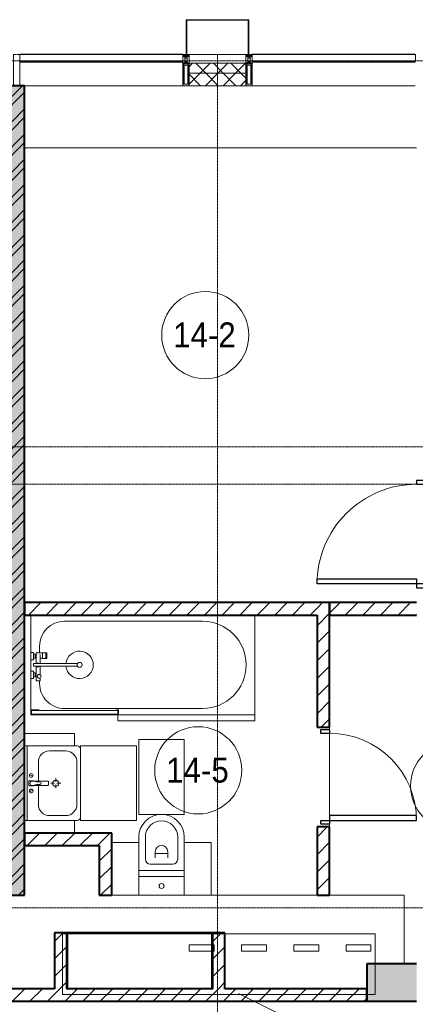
# Model space of a CAD drawing. Header units: millimetres. Extents: x 5617 to 183965, y 7718 to 172958.
# Tile 97 of 120: x 77935 to 81115, y 25525 to 33430. Entities that reach past the tile are written whole.
import ezdxf

# ---------------------------------------------------------------- set-up
doc = ezdxf.new("R2010")
doc.units = ezdxf.units.MM
doc.linetypes.add('ADSK_Линия сетки', pattern=[25, 20, -2.5, 0, -2.5])
doc.linetypes.add('Линия сетки', pattern=[25, 20, -2.5, 0, -2.5])
for name, color, linetype, lineweight in [('Двери', 7, 'Continuous', 18), ('Импосты витража', 7, 'Continuous', 18), ('Колонны', 7, 'Continuous', 18), ('Марки помещений', 7, 'Continuous', 20), ('Мебель', 7, 'Continuous', 18), ('Опуск', 7, 'Continuous', 18), ('Оси', 7, 'Continuous', 9), ('Панели витража', 7, 'Continuous', 18), ('Перекрытия', 7, 'Continuous', 18), ('Сантехнические приборы', 7, 'Continuous', 18), ('Стены разрез', 7, 'Continuous', 40), ('Стены штриховка', 7, 'Continuous', 40), ('Текстовые примечания', 7, 'Continuous', 9), ('Элементы узлов', 7, 'Continuous', 18)]:
    doc.layers.add(name, color=color, linetype=linetype, lineweight=lineweight)
doc.layers.add('Линии', color=7, linetype='Continuous', lineweight=9, true_color=0x00a600)
doc.styles.add('Arial_3', font='arial.ttf', dxfattribs={"width": 0.9, "height": 200})
pattern_1 = [(45, (0, 0), (-70.71068, 70.71068), [])]
pattern_2 = [(45, (0, 0), (-70.71068, 70.71068), []), (135, (0, 0), (-70.71068, -70.71068), [])]

# ---------------------------------------------------------------- blocks, each defined once
blk = doc.blocks.new('A_DOR_Door - Вн_3_Одинарная_800x2100-2904079-МКСС_К4_L05_18_600_')
at = {"layer": 'Двери', "color": 254, "lineweight": 30, "true_color": 0xcccccc}
for p, q in [((-380, 20), (-350, 20)), ((-380, -50), (-380, 20)), ((-350, 20), (-350, -50)), ((350, -50), (350, 20)), ((350, 20), (380, 20)), ((380, 20), (380, -50)), ((-350, -50), (-380, -50)), ((-350, -50), (-350, -750)), ((-310, -50), (-350, -50)), ((-350, -50), (-350, -750)), ((-310, -750), (-310, -50)), ((380, -50), (350, -50)), ((-350, -750), (-310, -750))]:
    blk.add_line(p, q, dxfattribs=at)
at = {"layer": 'Двери', "color": 254, "lineweight": 9, "true_color": 0xe5e5e5}
blk.add_arc((-350, -50), 700, 270, 0, dxfattribs=at)
blk = doc.blocks.new('A_DOR_Door - Вн_3_Одинарная_900x2100-3312825-МКСС_К4_L05_18_600_')
at = {"layer": 'Двери', "color": 254, "lineweight": 30, "true_color": 0xcccccc}
for p, q in [((-400, 50), (-400, 850)), ((-400, 850), (-360, 850)), ((-400, 50), (-400, 850)), ((-360, 850), (-360, 50)), ((-430, 50), (-430, -20)), ((-400, 50), (-430, 50)), ((-360, 50), (-400, 50)), ((-400, -20), (-400, 50)), ((430, 50), (400, 50)), ((400, 50), (400, -20)), ((430, -20), (430, 50)), ((-430, -20), (-400, -20)), ((400, -20), (430, -20))]:
    blk.add_line(p, q, dxfattribs=at)
at = {"layer": 'Двери', "color": 254, "lineweight": 9, "true_color": 0xe5e5e5}
blk.add_arc((-400, 50), 800, 360, 90, dxfattribs=at)
blk = doc.blocks.new('MR_Зона обслуживания - MR_Зона обслуживания-2638739-МКСС_К4_L05_18_600_')
at = {"layer": 'Мебель', "color": 254, "lineweight": 9, "true_color": 0xcccccc}
for p, q in [((550, 50), (-550, 50)), ((-550, 50), (-550, 0)), ((-550, 0), (550, 0)), ((550, 0), (550, 50))]:
    blk.add_line(p, q, dxfattribs=at)
blk = doc.blocks.new('MR_Зона обслуживания - MR_Зона обслуживания-2638741-МКСС_К4_L05_18_600_')
at = {"layer": 'Мебель', "color": 254, "lineweight": 9, "true_color": 0xcccccc}
for p, q in [((182.5, 600), (-182.5, 600)), ((-182.5, 600), (-182.5, 0)), ((182.5, 0), (182.5, 600)), ((-182.5, 0), (182.5, 0))]:
    blk.add_line(p, q, dxfattribs=at)
blk = doc.blocks.new('MR_Зона обслуживания - MR_Зона обслуживания-V12-МКСС_К4_L05_18_600_')
at = {"layer": 'Мебель', "color": 254, "lineweight": 9, "true_color": 0xcccccc}
for p, q in [((108.75, 425), (-108.75, 425)), ((-108.75, 425), (-108.75, 0)), ((108.75, 0), (108.75, 425)), ((-108.75, 0), (108.75, 0))]:
    blk.add_line(p, q, dxfattribs=at)
blk = doc.blocks.new('MR_Зона обслуживания - MR_Зона обслуживания-V13-МКСС_К4_L05_18_600_')
at = {"layer": 'Мебель', "color": 254, "lineweight": 9, "true_color": 0xcccccc}
for p, q in [((108.75, 425), (-108.75, 425)), ((108.75, 0), (108.75, 425)), ((-108.75, 0), (108.75, 0))]:
    blk.add_line(p, q, dxfattribs=at)
blk = doc.blocks.new('MR_Зона обслуживания - MR_Зона обслуживания-2638746-МКСС_К4_L05_18_600_')
at = {"layer": 'Мебель', "color": 254, "lineweight": 9, "true_color": 0xcccccc}
for p, q in [((300, 450), (-300, 450)), ((-300, 450), (-300, 0)), ((300, 0), (300, 450)), ((-300, 0), (300, 0))]:
    blk.add_line(p, q, dxfattribs=at)
blk = doc.blocks.new('MR_Зона обслуживания - MR_Зона обслуживания-2638747-МКСС_К4_L05_18_600_')
at = {"layer": 'Мебель', "color": 254, "lineweight": 9, "true_color": 0xcccccc}
for p, q in [((50, 400), (-50, 400)), ((-50, 400), (-50, 0))]:
    blk.add_line(p, q, dxfattribs=at)
blk = doc.blocks.new('MR_Зона обслуживания - MR_Зона обслуживания-V14-МКСС_К4_L05_18_600_')
at = {"layer": 'Мебель', "color": 254, "lineweight": 9, "true_color": 0xcccccc}
for p, q in [((50, 400), (-50, 400)), ((-50, 400), (-50, 0)), ((50, 0), (50, 400))]:
    blk.add_line(p, q, dxfattribs=at)
blk = doc.blocks.new('MR_Ванна - Санузел с ванной_1800x800-2638737-МКСС_К4_L05_18_600_')
at = {"layer": 'Сантехнические приборы', "color": 253, "true_color": 0xaaaaaa}
for p, q in [((-900, 0), (-900, 800)), ((-900, 800), (195.1, 800)), ((210, 800.1), (195, 800.1)), ((195, 800.1), (195, 760)), ((200, 765), (200, 795.1)), ((200, 795.1), (210, 795.1)), ((200, 795.1), (200, 765)), ((895, 795.1), (200, 795.1)), ((210, 795.1), (210, 800.1)), ((210, 800), (885, 800)), ((900, 800), (885, 800)), ((885, 800), (885, 795.1)), ((885, 795.1), (895, 795.1)), ((895, 795.1), (895, 765)), ((895, 765), (895, 795.1)), ((900, 760), (900, 800)), ((630, 750), (-480, 750)), ((195, 760), (210, 760)), ((210, 765), (200, 765)), ((200, 765), (895, 765)), ((210, 760), (210, 765)), ((895, 765), (835, 765)), ((835, 765), (835, 760)), ((835, 760), (900, 760)), ((900, 760), (900, 509.8)), ((826.3, 529.1), (858, 529.1)), ((826.3, 505.7), (826.3, 529.1)), ((826.3, 411.3), (826.3, 478.7)), ((830, 529.1), (830, 550)), ((858, 529.1), (858, 411.3)), ((858, 493.3), (866, 493.3)), ((858, 466.4), (858, 493.3)), ((866, 496), (880, 496)), ((866, 464), (866, 496)), ((866, 493.3), (866, 466.4)), ((880, 509.8), (900, 509.8)), ((880, 450), (880, 509.8)), ((880, 496), (880, 464)), ((900, 509.8), (900, 450)), ((524.9, 411.3), (880, 411.3)), ((866, 466.4), (858, 466.4)), ((880, 464), (866, 464)), ((900, 450), (880, 450)), ((880, 411.3), (880, 388.7)), ((900, 450), (900, 360)), ((880, 388.7), (524.9, 388.7)), ((770.9, 301.9), (770.9, 348.9)), ((770.9, 348.9), (780, 348.9)), ((780, 301.9), (780, 348.9)), ((780, 348.9), (807.5, 348.9)), ((780, 348.9), (780, 301.9)), ((807.5, 348.9), (807.5, 301.9)), ((807.5, 303.8), (807.5, 346.6)), ((807.5, 346.6), (826.3, 346.6)), ((826.3, 316.7), (826.3, 388.7)), ((858, 388.7), (858, 316.7)), ((858, 316.7), (858, 343.6)), ((858, 343.6), (866, 343.6)), ((858, 316.7), (858, 303.8)), ((866, 316.7), (858, 316.7)), ((866, 314), (866, 346)), ((866, 346), (880, 346)), ((866, 343.6), (866, 316.7)), ((880, 300.2), (880, 360)), ((880, 360), (900, 360)), ((880, 346), (880, 314)), ((900, 360), (900, 300.2)), ((780, 301.9), (770.9, 301.9)), ((807.5, 301.9), (780, 301.9)), ((858, 303.8), (807.5, 303.8)), ((830, 250), (830, 303.8)), ((880, 314), (866, 314)), ((900, 300.2), (880, 300.2)), ((900, 300.2), (900, 0)), ((900, 0), (-900, 0)), ((-480, 50), (630, 50))]:
    blk.add_line(p, q, dxfattribs=at)
for centre, radius, start, end in [((-480, 400), 350, 90, 270), ((630, 550), 200, 360, 90), ((508.5, 400), 110, 5.91598, 354.08402), ((832.8, 492.2), 15, 90, 270), ((832.8, 492.2), 15, 244.04828, 115.95172), ((832.8, 492.2), 15, 270, 90), ((508.5, 400), 20, 90, 270), ((508.5, 400), 20, 270, 90), ((508.5, 400), 20, 325.4667, 34.5333), ((843.9, 400), 15.5, 47.00933, 132.99067), ((843.9, 400), 15.5, 227.00933, 312.99067), ((630, 250), 200, 270, 360)]:
    blk.add_arc(centre, radius, start, end, dxfattribs=at)
blk = doc.blocks.new('MR_Унитаз напольный - Санузел с ванной-2638740-МКСС_К4_L05_18_600_')
at = {"layer": 'Сантехнические приборы', "color": 253, "true_color": 0xaaaaaa}
for p, q in [((-182.5, 0), (-182.5, 267.5)), ((-130, 267.5), (-130, 90)), ((130, 90), (130, 267.5)), ((182.5, 267.5), (182.5, 0)), ((-50, 150), (-50, 100)), ((-50, 135), (50, 135)), ((50, 100), (50, 150)), ((182.5, 0), (-182.5, 0)), ((-182.5, -50), (-182.5, 0)), ((-182.5, 0), (182.5, 0)), ((-90, 50), (90, 50)), ((182.5, 0), (182.5, -50)), ((-182.5, -50), (182.5, -50)), ((-182.5, -200), (-182.5, -50)), ((182.5, -50), (-182.5, -50)), ((182.5, -50), (182.5, -200)), ((182.5, -200), (-182.5, -200))]:
    blk.add_line(p, q, dxfattribs=at)
for centre, radius, start, end in [((0, 267.5), 182.5, 0, 180), ((0, 267.5), 130, 360, 180), ((0, 150), 50, 360, 180), ((-90, 90), 40, 180, 270), ((90, 90), 40, 270, 360), ((0, -125), 20, 360, 180), ((0, -125), 20, 180, 360)]:
    blk.add_arc(centre, radius, start, end, dxfattribs=at)
blk = doc.blocks.new('MR_Тумба-Умывальник с зеркалом - Тумба-умывальник_600-2638743-МКСС_К4_L05_18_600_')
at = {"layer": 'Сантехнические приборы', "color": 253, "true_color": 0xaaaaaa}
for p, q in [((-300, 0), (-300, 420)), ((-270, 450), (270, 450)), ((-170, 420), (170, 420)), ((300, 420), (300, 0)), ((-260, 200), (-260, 330)), ((260, 330), (260, 200)), ((-10, 250), (-40, 250)), ((0, 290), (0, 260)), ((0, 210), (0, 240)), ((40, 250), (10, 250)), ((-17, 73.1), (-17, 187.9)), ((-14, 190.9), (14, 190.9)), ((17, 187.9), (17, 73.1)), ((-17, 110), (-170, 110)), ((170, 110), (17, 110)), ((-300, 20), (300, 20)), ((300, 0), (-300, 0)), ((-69.7, 39.8), (-55.6, 66.3)), ((-20, 73.1), (-17, 73.1)), ((-20, 33.1), (-20, 73.1)), ((20, 33.1), (-20, 33.1)), ((-17, 60), (-17, 73.1)), ((17, 73.1), (17, 60)), ((17, 73.1), (20, 73.1)), ((20, 73.1), (20, 33.1)), ((69.7, 39.8), (55.6, 66.3))]:
    blk.add_line(p, q, dxfattribs=at)
for centre, radius, start, end in [((-270, 420), 30, 90, 180), ((-170, 330), 90, 90, 180), ((170, 330), 90, 0, 90), ((270, 420), 30, 0, 90), ((0, 250), 25, 360, 180), ((0, 250), 25, 180, 360), ((-170, 200), 90, 180, 270), ((-14, 187.9), 3, 90, 180), ((-14, 187.9), 3, 105, 165), ((14, 187.9), 3, 0, 90), ((14, 187.9), 3, 15, 75), ((170, 200), 90, 270, 0), ((-217.6, 129.9), 208.5, 344.18231, 358.4054), ((0, 124.1), 9.19, 0, 180), ((217.6, 129.9), 208.5, 181.5946, 195.81769), ((-62.7, 53.1), 15, 0, 180), ((-62.7, 53.1), 15, 180, 0), ((0, 60), 17, 180, 0), ((62.7, 53.1), 15, 0, 180), ((62.7, 53.1), 15, 180, 0)]:
    blk.add_arc(centre, radius, start, end, dxfattribs=at)
blk = doc.blocks.new('135_SLK_K4_AR_rvt-1-МКСС_К4_L05_18_600_')
at = {"layer": 'Стены разрез', "lineweight": 9, "true_color": 0xcccccc}
h = blk.add_hatch(dxfattribs=at)
h.set_pattern_fill('FP_1', color=254, style=0, pattern_type=2)
h.set_pattern_definition([(50, (0, 0), (218.62117, -19.1268), [22.86, -251.46]), (355, (0, 0), (-42.29187, 229.2684), [18.288, -201.168]), (100.451, (18.22, -1.6), (176.33107, 210.13963), [19.428, -213.708]), (46.184, (0, 60.96), (325.29495, -50.45164), [34.29, -377.19]), (96.636, (27.1, 56.76), (284.883, 296.91266), [29.142, -320.562]), (351.184, (0, 60.96), (284.8858, 296.9107), [27.432, -301.752]), (21, (30.48, 45.72), (181.93753, -122.71832), [22.86, -251.46]), (326, (30.48, 45.72), (74.16223, 221.0262), [18.288, -201.168]), (71.451, (45.64, 35.5), (256.10035, 98.30526), [19.428, -213.708]), (37.5, (0, 0), (3.70639, 101.465895), [3.353, -195.377, 3.353, -200.863, -201.93]), (37.5, (0, 0), (3.70639, 101.465895), [-402.946, 3.353, -198.577]), (7.5, (0, 0), (80.18358, 120.21653), [3.353, -113.081, 3.353, -190.805, -76.962]), (7.5, (0, 0), (80.18358, 120.21653), [-310.591, 3.353, -73.609]), (327.5, (-67.97, 0), (162.708646, -6.87497), [3.353, -72.847, 3.353, -234.391, -315.468]), (327.5, (-67.97, 0), (162.708646, -6.87497), [-313.944, 3.353, -312.115]), (317.5, (-98.45, 0), (177.75468, 30.51183), [3.353, -95.707, 3.353, -154.534, -224.028]), (317.5, (-98.45, 0), (177.75468, 30.51183), [-256.946, 3.353, -220.675])])
h.paths.add_polyline_path([(127800, 26400), (128000, 26400), (128000, 32900), (127800, 32900), (127800, 26544.3)])
h = blk.add_hatch(dxfattribs=at)
h.set_pattern_fill('FP_2', color=254, style=0, pattern_type=2)
h.set_pattern_definition([(45, (0, 0), (-101.02788, 101.02788), []), (45, (67.35, 0), (-101.02788, 101.02788), [])])
h.paths.add_polyline_path([(127800, 26400), (128000, 26400), (128000, 32900), (127800, 32900), (127800, 26544.3)])
h = blk.add_hatch(dxfattribs=at)
h.set_pattern_fill('FP_3', color=254, style=0, pattern_type=2)
h.set_pattern_definition(pattern_1)
h.paths.add_polyline_path([(129494.3, 28650), (130350, 28650), (130350, 28750), (128000, 28750), (128000, 28650), (129430, 28650)])
h = blk.add_hatch(dxfattribs=at)
h.set_pattern_fill('FP_3', color=254, style=0, pattern_type=2)
h.set_pattern_definition(pattern_1)
h.paths.add_polyline_path([(130350, 26400), (130450, 26400), (130450, 26950), (130350, 26950), (130350, 26544.3)])
h.paths.add_polyline_path([(130450, 27750), (130450, 28750), (130350, 28750), (130350, 27750)])
h = blk.add_hatch(dxfattribs=at)
h.set_pattern_fill('FP_3', color=254, style=0, pattern_type=2)
h.set_pattern_definition(pattern_1)
h.paths.add_polyline_path([(131150, 28650), (131150, 28750), (130450, 28750), (130450, 28650)])
h = blk.add_hatch(dxfattribs=at)
h.set_pattern_fill('FP_3', color=254, style=0, pattern_type=2)
h.set_pattern_definition(pattern_1)
h.paths.add_polyline_path([(128700, 26800), (128700, 26900), (128000, 26900), (128000, 26800), (128600, 26800)])
h = blk.add_hatch(dxfattribs=at)
h.set_pattern_fill('FP_3', color=254, style=0, pattern_type=2)
h.set_pattern_definition(pattern_1)
h.paths.add_polyline_path([(128600, 26400), (128700, 26400), (128700, 26800), (128600, 26800), (128600, 26544.3)])
h = blk.add_hatch(dxfattribs=at)
h.set_pattern_fill('FP_3', color=254, style=0, pattern_type=2)
h.set_pattern_definition(pattern_1)
h.paths.add_polyline_path([(128340, 25650), (128340, 26100), (128240, 26100), (128240, 25650)])
h = blk.add_hatch(dxfattribs=at)
h.set_pattern_fill('FP_3', color=254, style=0, pattern_type=2)
h.set_pattern_definition(pattern_1)
h.paths.add_polyline_path([(129610, 25650), (129610, 26100), (129510, 26100), (129510, 26001.7), (129523.2, 26001.7), (129523.2, 25951.7), (129510, 25951.7), (129510, 25650), (129523.2, 25650)])
at = {"layer": 'Стены разрез', "lineweight": 18, "true_color": 0xe0e0e0}
h = blk.add_hatch(color=254, dxfattribs=at)
h.paths.add_polyline_path([(132250, 25550), (132650, 25550), (132650, 25850), (132250, 25850), (132250, 25760)])
h.paths.add_polyline_path([(131150, 25550), (131150, 25850), (130750, 25850), (130750, 25550)])
at = {"layer": 'Стены разрез', "lineweight": 9, "true_color": 0xcccccc}
h = blk.add_hatch(dxfattribs=at)
h.set_pattern_fill('FP_3', color=254, style=0, pattern_type=2)
h.set_pattern_definition(pattern_1)
h.paths.add_polyline_path([(130750, 25550), (130750, 25650), (125550, 25650), (125550, 25550), (130158.3, 25550)])
at = {"layer": 'Перекрытия', "color": 254, "true_color": 0xcccccc}
for p, q in [((131150, 32400), (128000, 32400)), ((130450, 27750), (130450, 27730)), ((130450, 27730), (130450, 27750)), ((130450, 27700), (130450, 27040)), ((130450, 27040), (130450, 27700)), ((130450, 26970), (130450, 26950)), ((130450, 26950), (130450, 26970)), ((128917.5, 26400), (129282.5, 26400)), ((129500, 26400), (130350, 26400)), ((130450, 26400), (131050, 26400)), ((131050, 26400), (131050, 25850))]:
    blk.add_line(p, q, dxfattribs=at)
at = {"layer": 'Стены разрез', "color": 254, "true_color": 0xcccccc}
for p, q in [((128000, 32900), (127800, 32900)), ((128000, 26400), (128000, 32900)), ((130350, 28750), (128000, 28750)), ((128000, 28750), (128000, 28650)), ((130450, 28750), (130350, 28750)), ((130450, 27750), (130450, 28750)), ((131150, 28750), (130450, 28750)), ((130450, 28750), (130450, 28650)), ((128000, 28650), (130350, 28650)), ((130350, 28650), (130350, 27750)), ((130450, 28650), (131150, 28650)), ((130350, 27750), (130450, 27750)), ((128700, 26900), (128000, 26900)), ((128000, 26900), (128000, 26800)), ((128700, 26800), (128700, 26900)), ((130450, 26950), (130350, 26950)), ((130350, 26950), (130350, 26400)), ((130450, 26400), (130450, 26950)), ((128000, 26800), (128600, 26800)), ((128600, 26800), (128600, 26400)), ((128700, 26400), (128700, 26800)), ((127800, 26400), (128000, 26400)), ((128600, 26400), (128700, 26400)), ((130350, 26400), (130450, 26400)), ((128340, 26100), (128240, 26100)), ((128240, 26100), (128240, 25650)), ((128340, 25650), (128340, 26100)), ((129505, 26100), (128340, 26100)), ((128340, 26100), (128340, 26095)), ((128340, 26095), (128340, 25650)), ((128345, 26095), (129505, 26095)), ((128345, 25650), (128345, 26095)), ((129510, 26100), (129505, 26100)), ((129505, 26095), (129505, 25650)), ((129610, 26100), (129510, 26100)), ((129510, 26100), (129510, 25650)), ((129510, 25650), (129510, 26100)), ((129610, 25650), (129610, 26100)), ((131150, 25850), (130750, 25850)), ((130750, 25850), (130750, 25550)), ((128240, 25650), (127320, 25650)), ((129510, 25650), (128340, 25650)), ((128340, 25650), (128345, 25650)), ((129505, 25650), (129510, 25650)), ((130750, 25650), (129610, 25650)), ((130750, 25550), (130750, 25650)), ((125550, 25550), (130750, 25550)), ((130750, 25550), (131150, 25550))]:
    blk.add_line(p, q, dxfattribs=at)
at = {"layer": 'Двери', "color": 254, "lineweight": 18, "true_color": 0xcccccc, "rotation": 90}
for name, p in [('A_DOR_Door - Вн_3_Одинарная_900x2100-3312825-МКСС_К4_L05_18_600_', (131200, 29300)), ('A_DOR_Door - Вн_3_Одинарная_800x2100-2904079-МКСС_К4_L05_18_600_', (130400, 27350))]:
    blk.add_blockref(name, p, dxfattribs=at)
at = {"layer": 'Мебель', "color": 254, "lineweight": 18, "true_color": 0xcccccc}
for name, p, rotation in [('MR_Зона обслуживания - MR_Зона обслуживания-2638739-МКСС_К4_L05_18_600_', (129300, 27850), 180), ('MR_Зона обслуживания - MR_Зона обслуживания-V14-МКСС_К4_L05_18_600_', (128000, 27650), 270.0000000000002), ('MR_Зона обслуживания - MR_Зона обслуживания-2638746-МКСС_К4_L05_18_600_', (128450, 27300), 270.0000000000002), ('MR_Зона обслуживания - MR_Зона обслуживания-2638747-МКСС_К4_L05_18_600_', (128000, 26950), 270.0000000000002)]:
    blk.add_blockref(name, p, dxfattribs=dict(at, rotation=rotation))
for name, p in [('MR_Зона обслуживания - MR_Зона обслуживания-2638741-МКСС_К4_L05_18_600_', (129100, 27050)), ('MR_Зона обслуживания - MR_Зона обслуживания-V13-МКСС_К4_L05_18_600_', (128808.8, 26400)), ('MR_Зона обслуживания - MR_Зона обслуживания-V12-МКСС_К4_L05_18_600_', (129391.3, 26400))]:
    blk.add_blockref(name, p, dxfattribs=at)
at = {"layer": 'Сантехнические приборы', "color": 253, "lineweight": 18, "true_color": 0xaaaaaa}
for name, p, rotation in [('MR_Ванна - Санузел с ванной_1800x800-2638737-МКСС_К4_L05_18_600_', (128950, 28650), 180), ('MR_Тумба-Умывальник с зеркалом - Тумба-умывальник_600-2638743-МКСС_К4_L05_18_600_', (128000, 27300), 270.0000000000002)]:
    blk.add_blockref(name, p, dxfattribs=dict(at, rotation=rotation))
blk.add_blockref('MR_Унитаз напольный - Санузел с ванной-2638740-МКСС_К4_L05_18_600_', (129100, 26600), dxfattribs=at)
blk = doc.blocks.new('System Panel - A_PAN_Glass-7511681-МКСС_К4_L05_18_600_')
at = {"layer": 'Панели витража', "color": 254, "lineweight": 5, "true_color": 0xcccccc}
for p, q in [((656.25, 0), (-656.25, 0)), ((-656.25, 0), (-656.25, -55)), ((656.25, -55), (656.25, 0)), ((-656.25, -55), (656.25, -55))]:
    blk.add_line(p, q, dxfattribs=at)
blk = doc.blocks.new('Rectangular Mullion - R_InvisibleFrame_50Wx250H-7197024-МКСС_К4_L05_18_600_')
at = {"layer": 'Импосты витража', "color": 254, "lineweight": 5, "true_color": 0xcccccc}
for p, q in [((134740, 33090), (133427.5, 33090)), ((134740, 32900), (133427.5, 32900))]:
    blk.add_line(p, q, dxfattribs=at)
blk = doc.blocks.new('Rectangular Mullion - 50Wx250H-2623690-МКСС_К4_L05_18_600_')
at = {"layer": 'Элементы узлов', "color": 254, "lineweight": 5, "true_color": 0xcccccc}
for p, q in [((-25, 65.2), (-25, 250)), ((-25, 250), (0, 250)), ((-23, 237.3), (0, 237.3)), ((-23, 237.3), (-23, 73.6)), ((-14.9, 84), (-14.9, 237.3)), ((25, 250), (0, 250)), ((23, 237.3), (0, 237.3)), ((14.9, 84), (14.9, 237.3)), ((23, 237.3), (23, 73.6)), ((25, 65.2), (25, 250)), ((0, 84), (-23, 84)), ((0, 84), (23, 84)), ((-14, 65.2), (-25, 65.2)), ((-23.8, 14.6), (-25, 14.2)), ((-25, 0), (-25, 14.2)), ((-22.3, 17), (-23.8, 17)), ((-23.8, 17), (-23.8, 14.6)), ((-22.5, 10.6), (-23.8, 14.6)), ((-22.5, 10.6), (-23.7, 9.9)), ((-23.7, 1.3), (-23.7, 9.9)), ((-23.7, 1.3), (-11.8, 1.3)), ((-23.2, 10.2), (-22.5, 8)), ((-0.5, 73.6), (-23, 73.6)), ((-22.5, 8), (-22.5, 4.5)), ((-21.3, 4.5), (-22.5, 4.5)), ((-22.3, 17), (-22.3, 16)), ((-22.3, 16), (-21.3, 16)), ((-19, 17.6), (-21.3, 16)), ((-21.3, 4.5), (-21.3, 6.5)), ((-21.3, 6.5), (-14.2, 6.5)), ((-18.4, 16.6), (-19, 17.6)), ((-7.4, 16.6), (-18.4, 16.6)), ((-14.2, 6.5), (-14.2, 4.5)), ((-13.2, 4.5), (-14.2, 4.5)), ((-14, 71.3), (-14, 65.2)), ((-10, 71.3), (-14, 71.3)), ((-13.2, 4.5), (-12.2, 7.2)), ((-12.7, 7.6), (-11.3, 11.4)), ((-12.7, 7.6), (-11.8, 6.9)), ((-12.2, 9), (-12.2, 14.8)), ((-12.2, 14.8), (0, 14.8)), ((-11.8, 1.3), (-11.8, 6.9)), ((-10.5, 11.2), (-11.3, 11.4)), ((-10.5, 1.5), (-10.5, 11.2)), ((-4.8, 1.5), (-10.5, 1.5)), ((-10, 53), (-10, 71.3)), ((-8.7, 53), (-10, 53)), ((-10, 53), (-10, 17)), ((-10, 17), (-7.5, 17)), ((-8.7, 53), (-7, 54.7)), ((-8.5, 23), (-1.5, 30)), ((-8.5, 18.5), (-8.5, 23)), ((-7.5, 18.5), (-8.5, 18.5)), ((-7.5, 17), (-7.5, 18.5)), ((-7.4, 18), (-7.4, 16.6)), ((-2.6, 18), (-7.4, 18)), ((-7, 65.2), (-5.9, 67.3)), ((-7, 65.2), (-7, 54.7)), ((-4.1, 67.3), (-5.9, 67.3)), ((0, 8), (-4.8, 8)), ((-4.8, 1.5), (-4.8, 8)), ((-4.1, 67.3), (-2.9, 65.1)), ((-2.9, 65.1), (-2.9, 54.6)), ((-1.3, 53), (-2.9, 54.6)), ((-2.6, 18), (-2.6, 16.8)), ((-2.6, 16.8), (0, 16.8)), ((-1.5, 30), (0, 30)), ((0, 53), (-1.3, 53)), ((0, 53), (1.3, 53)), ((1.5, 30), (0, 30)), ((2.6, 16.8), (0, 16.8)), ((0, 14.8), (0, 16.8)), ((0, 14.8), (0, 16.8)), ((12.2, 14.8), (0, 14.8)), ((0, 0), (0, 8)), ((0, 8), (4.8, 8)), ((0, 0), (0, 8)), ((0.5, 73.6), (23, 73.6)), ((1.3, 53), (2.9, 54.6)), ((8.5, 23), (1.5, 30)), ((2.6, 18), (2.6, 16.8)), ((2.6, 18), (7.4, 18)), ((4.1, 67.3), (2.9, 65.1)), ((2.9, 65.1), (2.9, 54.6)), ((4.1, 67.3), (5.9, 67.3)), ((4.8, 1.5), (4.8, 8)), ((4.8, 1.5), (10.5, 1.5)), ((7, 65.2), (5.9, 67.3)), ((7, 65.2), (7, 54.7)), ((8.7, 53), (7, 54.7)), ((7.4, 18), (7.4, 16.6)), ((7.4, 16.6), (18.4, 16.6)), ((7.5, 18.5), (8.5, 18.5)), ((7.5, 17), (7.5, 18.5)), ((10, 17), (7.5, 17)), ((8.5, 18.5), (8.5, 23)), ((8.7, 53), (10, 53)), ((10, 71.3), (14, 71.3)), ((10, 53), (10, 71.3)), ((10, 53), (10, 17)), ((10.5, 11.2), (11.3, 11.4)), ((10.5, 1.5), (10.5, 11.2)), ((12.7, 7.6), (11.3, 11.4)), ((12.7, 7.6), (11.8, 6.9)), ((11.8, 1.3), (11.8, 6.9)), ((23.7, 1.3), (11.8, 1.3)), ((12.2, 9), (12.2, 14.8)), ((13.2, 4.5), (12.2, 7.2)), ((13.2, 4.5), (14.2, 4.5)), ((14, 71.3), (14, 65.2)), ((14, 65.2), (25, 65.2)), ((21.3, 6.5), (14.2, 6.5)), ((14.2, 6.5), (14.2, 4.5)), ((18.4, 16.6), (19, 17.6)), ((19, 17.6), (21.3, 16)), ((22.3, 16), (21.3, 16)), ((21.3, 4.5), (21.3, 6.5)), ((21.3, 4.5), (22.5, 4.5)), ((22.3, 17), (22.3, 16)), ((22.3, 17), (23.8, 17)), ((22.5, 10.6), (23.8, 14.6)), ((22.5, 10.6), (23.7, 9.9)), ((23.2, 10.2), (22.5, 8)), ((22.5, 8), (22.5, 4.5)), ((23.7, 1.3), (23.7, 9.9)), ((23.8, 17), (23.8, 14.6)), ((23.8, 14.6), (25, 14.2)), ((25, 0), (25, 14.2)), ((-25, 0), (0, 0)), ((25, 0), (0, 0))]:
    blk.add_line(p, q, dxfattribs=at)
for centre, start, end in [((-0.5, 73.1), 360, 90), ((0.5, 73.1), 90, 180)]:
    blk.add_arc(centre, 0.5, start, end, dxfattribs=at)
blk = doc.blocks.new('Rectangular Mullion - R_StandardFrame_50Wx250H-V63-МКСС_К4_L05_18_600_')
at = {"layer": 'Импосты витража', "color": 254, "lineweight": 5, "true_color": 0xcccccc}
for p, q in [((-25, 0), (-25, 250)), ((-25, 250), (25, 250)), ((25, 250), (25, 0)), ((0, 0), (-25, 0)), ((25, 0), (5, 0))]:
    blk.add_line(p, q, dxfattribs=at)
blk = doc.blocks.new('Rectangular Mullion - R_StandardFrame_50Wx250H-V62-МКСС_К4_L05_18_600_')
at = {"layer": 'Импосты витража', "color": 254, "lineweight": 5, "true_color": 0xcccccc}
for p, q in [((-25, 0), (-25, 250)), ((-25, 250), (25, 250)), ((25, 250), (25, 0)), ((-5, 0), (-25, 0)), ((25, 0), (0, 0))]:
    blk.add_line(p, q, dxfattribs=at)
blk = doc.blocks.new('Rectangular Mullion - R_InvisibleFrame_50Wx250H-V65-МКСС_К4_L05_18_600_')
at = {"layer": 'Импосты витража', "color": 254, "lineweight": 5, "true_color": 0xcccccc}
for p, q in [((129272.5, 33090), (127960, 33090)), ((129272.5, 32900), (128000, 32900))]:
    blk.add_line(p, q, dxfattribs=at)
blk = doc.blocks.new('A_SLK_PAN_Type1 - Прямой тип панели-6538000-МКСС_К4_L05_18_600_')
at = {"layer": 'Колонны', "color": 254, "lineweight": 5, "true_color": 0xcccccc}
for p, q in [((-247.5, 0), (-252.5, 0)), ((-252.5, 0), (-252.5, -280)), ((-247.5, -275), (-247.5, 0)), ((227.5, 0), (-227.5, 0)), ((247.5, 0), (247.5, -275)), ((252.5, 0), (247.5, 0)), ((252.5, -280), (252.5, 0)), ((-252.5, -280), (252.5, -280)), ((247.5, -275), (-247.5, -275))]:
    blk.add_line(p, q, dxfattribs=at)
blk = doc.blocks.new('A_PAN_VentilationGrill - Горизонтальные_Стекло-V97-МКСС_К4_L05_18_600_')
at = {"layer": 'Панели витража', "lineweight": 5, "true_color": 0xcccccc}
h = blk.add_hatch(dxfattribs=at)
h.set_pattern_fill('FP_35', color=254, style=0, pattern_type=2)
h.set_pattern_definition([(45, (-128616.25, -33150), (-106.06602, 106.06602), [])])
h.paths.add_polyline_path([(656.2, -60), (656.2, -55), (-656.2, -55), (-656.2, -60), (-220.9, -60)])
h.paths.add_polyline_path([(-220.9, 0), (656.2, 0), (656.2, 3), (-656.2, 3), (-656.2, 0)])
at = {"layer": 'Панели витража', "color": 254, "lineweight": 5, "true_color": 0xcccccc}
for p, q in [((-656.2, 3), (656.2, 3)), ((-656.2, 0), (-656.2, 3)), ((656.2, 3), (656.2, 0))]:
    blk.add_line(p, q, dxfattribs=at)
blk = doc.blocks.new('A_PAN_VentilationGrill - Горизонтальные_Стекло-V98-МКСС_К4_L05_18_600_')
at = {"layer": 'Панели витража', "lineweight": 5, "true_color": 0xcccccc}
h = blk.add_hatch(dxfattribs=at)
h.set_pattern_fill('FP_36', color=254, style=0, pattern_type=2)
h.set_pattern_definition([(45, (-130483.75, -33150), (-106.06602, 106.06602), [])])
h.paths.add_polyline_path([(656.2, -60), (656.2, -55), (-656.2, -55), (-656.2, -60), (556, -60)])
h.paths.add_polyline_path([(-656.2, 0), (656.2, 0), (656.2, 3), (-656.2, 3)])
at = {"layer": 'Панели витража', "color": 254, "lineweight": 5, "true_color": 0xcccccc}
for p, q in [((-656.2, 3), (656.2, 3)), ((-656.2, 0), (-656.2, 3)), ((656.2, 3), (656.2, 0))]:
    blk.add_line(p, q, dxfattribs=at)
blk = doc.blocks.new('135_SLK_K4_AR_FCD_rvt-1-МКСС_К4_L05_18_600_')
at = {"layer": 'Стены разрез', "lineweight": 5, "true_color": 0xcccccc}
h = blk.add_hatch(dxfattribs=at)
h.set_pattern_fill('FP_4', color=254, style=0, pattern_type=2)
h.set_pattern_definition(pattern_2)
h.paths.add_polyline_path([(129777.5, 33000), (129777.5, 33080), (129322.5, 33080), (129322.5, 33000)])
h = blk.add_hatch(dxfattribs=at)
h.set_pattern_fill('FP_4', color=254, style=0, pattern_type=2)
h.set_pattern_definition(pattern_2)
h.paths.add_polyline_path([(129777.5, 32900), (129777.5, 33000), (129322.5, 33000), (129322.5, 32900)])
at = {"layer": 'Стены разрез', "color": 254, "lineweight": 9, "true_color": 0xcccccc}
for p, q in [((129777.5, 33080), (129322.5, 33080)), ((129322.5, 33080), (129322.5, 32900)), ((129777.5, 32900), (129777.5, 33080)), ((129322.5, 32900), (129777.5, 32900))]:
    blk.add_line(p, q, dxfattribs=at)
at = {"layer": 'Стены штриховка', "color": 254, "lineweight": 9, "true_color": 0xcccccc}
blk.add_line((129777.5, 33000), (129322.5, 33000), dxfattribs=at)
at = {"layer": 'Импосты витража', "color": 254, "lineweight": 5, "true_color": 0xcccccc, "extrusion": (0, 0, -1), "rotation": 180}
for name, p in [('Rectangular Mullion - R_StandardFrame_50Wx250H-V62-МКСС_К4_L05_18_600_', (-127935, 33150)), ('Rectangular Mullion - 50Wx250H-2623690-МКСС_К4_L05_18_600_', (-129297.5, 33150)), ('Rectangular Mullion - R_StandardFrame_50Wx250H-V63-МКСС_К4_L05_18_600_', (-129297.5, 33150)), ('Rectangular Mullion - 50Wx250H-2623690-МКСС_К4_L05_18_600_', (-129802.5, 33150)), ('Rectangular Mullion - R_StandardFrame_50Wx250H-V62-МКСС_К4_L05_18_600_', (-129802.5, 33150))]:
    blk.add_blockref(name, p, dxfattribs=at)
at = {"layer": 'Импосты витража', "color": 254, "lineweight": 5, "true_color": 0xcccccc}
for name, p in [('Rectangular Mullion - R_InvisibleFrame_50Wx250H-V65-МКСС_К4_L05_18_600_', (0, 0)), ('Rectangular Mullion - R_InvisibleFrame_50Wx250H-7197024-МКСС_К4_L05_18_600_', (-3600, 0))]:
    blk.add_blockref(name, p, dxfattribs=at)
at = {"layer": 'Колонны', "color": 254, "lineweight": 5, "true_color": 0xcccccc, "rotation": 180}
blk.add_blockref('A_SLK_PAN_Type1 - Прямой тип панели-6538000-МКСС_К4_L05_18_600_', (129550, 33150), dxfattribs=at)
at = {"layer": 'Панели витража', "color": 254, "lineweight": 5, "true_color": 0xcccccc}
for name, p in [('A_PAN_VentilationGrill - Горизонтальные_Стекло-V97-МКСС_К4_L05_18_600_', (128616.3, 33150)), ('System Panel - A_PAN_Glass-7511681-МКСС_К4_L05_18_600_', (128616.3, 33150)), ('A_PAN_VentilationGrill - Горизонтальные_Стекло-V98-МКСС_К4_L05_18_600_', (130483.8, 33150)), ('System Panel - A_PAN_Glass-7511681-МКСС_К4_L05_18_600_', (130483.8, 33150))]:
    blk.add_blockref(name, p, dxfattribs=at)
blk = doc.blocks.new('050_Марка_Помещение - Номер-620969-МКСС_К4_L05_18_600_')
at = {"layer": 'Марки помещений'}
blk.add_circle((0, 0), 3.5, dxfattribs=at)

msp = doc.modelspace()

# ---------------------------------------------------------------- linework, layer by layer
at = {"layer": 'Линии', "color": 0, "lineweight": 18}
for p, q in [((78278, 26090.1), (80791.2, 26090.1)), ((78278, 25603.8), (78278, 26090.1)), ((80791.2, 26090.1), (80791.2, 25603.8)), ((80791.2, 25603.8), (78278, 25603.8))]:
    msp.add_line(p, q, dxfattribs=at)
at = {"layer": 'Опуск'}
for p, q in [((79298, 26001.7), (79498, 26001.7)), ((79298, 25951.7), (79298, 26001.7)), ((79498, 25951.7), (79298, 25951.7)), ((79498, 26001.7), (79498, 25951.7)), ((79718, 26001.7), (79918, 26001.7)), ((79718, 25951.7), (79718, 26001.7)), ((79918, 25951.7), (79718, 25951.7)), ((79918, 26001.7), (79918, 25951.7)), ((80138, 26001.7), (80338, 26001.7)), ((80138, 25951.7), (80138, 26001.7)), ((80338, 25951.7), (80138, 25951.7)), ((80338, 26001.7), (80338, 25951.7)), ((80558, 26001.7), (80758, 26001.7)), ((80558, 25951.7), (80558, 26001.7)), ((80758, 25951.7), (80558, 25951.7)), ((80758, 26001.7), (80758, 25951.7))]:
    msp.add_line(p, q, dxfattribs=at)
at = {"layer": 'Оси', "linetype": 'Линия сетки'}
msp.add_line((79524.8, 12025.7), (79524.8, 33150), dxfattribs=at)
at = {"layer": 'Оси', "linetype": 'ADSK_Линия сетки'}
for p, q in [((86966.3, 33100), (26901, 33100)), ((86966.3, 30000), (28171, 30000)), ((86966.3, 29700), (26901, 29700)), ((86966.3, 26300), (26901, 26300))]:
    msp.add_line(p, q, dxfattribs=at)
at = {"layer": 'Текстовые примечания'}
msp.add_line((79693.2, 25611.4), (81113.9, 24905.5), dxfattribs=at)

# ---------------------------------------------------------------- block references
at = {"lineweight": 5}
for name in ['135_SLK_K4_AR_FCD_rvt-1-МКСС_К4_L05_18_600_', '135_SLK_K4_AR_rvt-1-МКСС_К4_L05_18_600_']:
    msp.add_blockref(name, (-50025.2, 0), dxfattribs=at)
at = {"layer": 'Марки помещений', "xscale": 99.99999999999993, "yscale": 99.99999999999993, "zscale": 99.99999999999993}
for p in [(79426.4, 30897.6), (79370.2, 27403.5), (81425.9, 27278)]:
    msp.add_blockref('050_Марка_Помещение - Номер-620969-МКСС_К4_L05_18_600_', p, dxfattribs=at)

# ---------------------------------------------------------------- texts
at = {"layer": 'Марки помещений', "lineweight": 9, "char_height": 200, "width": 620.506, "attachment_point": 1, "style": 'Arial_3'}
for s, insert in [('14-2', (79168.3, 30999.3)), ('14-5', (79112.1, 27505.2))]:
    msp.add_mtext(s, dxfattribs=dict(at, insert=insert))

doc.saveas('drawing.dxf')
